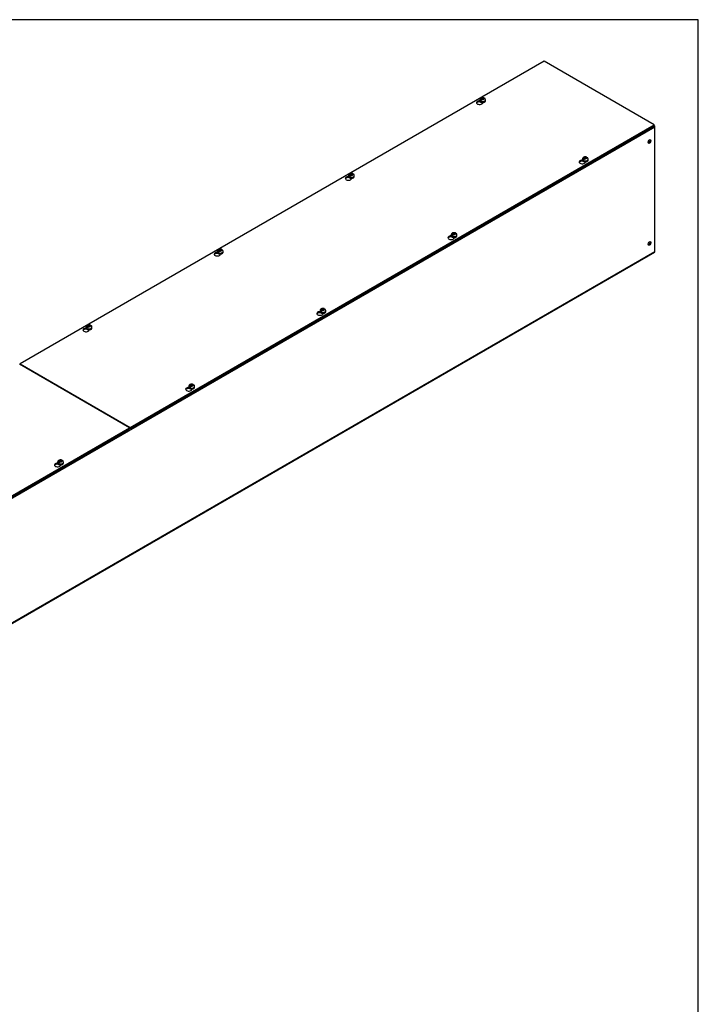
# Model space of a CAD drawing. Header units: inches. Extents: x 1 to 359, y -2 to 239.
# Tile 9 of 9: x 315 to 359, y 175 to 239. Entities that reach past the tile are written whole.
import ezdxf

# ---------------------------------------------------------------- set-up
doc = ezdxf.new("R2010")
doc.units = ezdxf.units.IN
doc.header["$MEASUREMENT"] = 0
for name, color, linetype in [('COM56314-2', 7, 'Continuous'), ('COM56359-2', 7, 'Continuous'), ('Default', 7, 'Continuous'), ('SCS19515', 7, 'Continuous')]:
    doc.layers.add(name, color=color, linetype=linetype)

# ---------------------------------------------------------------- blocks, each defined once
blk = doc.blocks.new('SE5')
at = {"layer": 'COM56314-2', "color": 7, "linetype": 'Continuous'}
for p, q in [((356.418, 231.927), (288.536, 192.736)), ((356.418, 223.88), (356.418, 231.927)), ((288.514, 184.639), (356.396, 223.831)), ((288.536, 184.688), (356.418, 223.88))]:
    blk.add_line(p, q, dxfattribs=at)
for centre, major_axis, start_param, end_param in [((356.342, 231.972), (0.054, -0.0935), 0.785398, 1.92132), ((356.014, 231.024), (0.066, 0.115), 3.534412, 5.890366), ((356.014, 224.434), (0.067, 0.115), 3.534412, 5.890366), ((356.342, 223.924), (-0.054, 0.0935), 3.141593, 3.926991)]:
    blk.add_ellipse(centre, major_axis=major_axis, ratio=0.57735, start_param=start_param, end_param=end_param, dxfattribs=at)
for centre, major_axis in [((356.065, 230.995), (0.066, 0.115)), ((356.065, 224.404), (0.067, 0.115))]:
    blk.add_ellipse(centre, major_axis=major_axis, ratio=0.57735, dxfattribs=at)
at = {"layer": 'COM56359-2', "color": 7, "linetype": 'Continuous'}
for p, q in [((349.245, 236.195), (315.348, 216.625)), ((356.374, 232.079), (349.245, 236.195)), ((345.1, 233.56), (345.1, 233.585)), ((345.1, 233.56), (345.116, 233.569)), ((345.277, 233.493), (345.277, 233.521)), ((322.477, 212.509), (356.374, 232.079)), ((322.477, 212.445), (356.374, 232.016)), ((356.374, 232.016), (356.374, 232.079)), ((351.743, 229.725), (351.743, 229.75)), ((351.743, 229.725), (351.759, 229.734)), ((351.92, 229.658), (351.92, 229.686)), ((336.615, 228.661), (336.615, 228.686)), ((336.615, 228.661), (336.631, 228.67)), ((336.792, 228.594), (336.792, 228.622)), ((343.258, 224.826), (343.258, 224.851)), ((343.258, 224.826), (343.274, 224.835)), ((343.434, 224.759), (343.434, 224.787)), ((328.13, 223.762), (328.13, 223.787)), ((328.13, 223.762), (328.146, 223.771)), ((328.307, 223.695), (328.307, 223.723)), ((334.772, 219.927), (334.772, 219.952)), ((334.772, 219.927), (334.788, 219.936)), ((334.949, 219.86), (334.949, 219.888)), ((319.644, 218.863), (319.644, 218.888)), ((319.644, 218.863), (319.66, 218.872)), ((319.821, 218.796), (319.821, 218.824)), ((322.433, 212.483), (315.304, 216.599)), ((315.348, 216.625), (322.477, 212.509)), ((315.348, 216.574), (315.348, 216.625)), ((326.287, 215.028), (326.287, 215.053)), ((326.287, 215.028), (326.303, 215.037)), ((326.464, 214.961), (326.464, 214.989)), ((288.536, 192.913), (322.433, 212.483)), ((288.536, 192.849), (322.433, 212.42)), ((322.433, 212.42), (322.433, 212.483)), ((322.433, 212.471), (322.477, 212.445)), ((322.477, 212.445), (322.477, 212.509)), ((317.802, 210.129), (317.802, 210.154)), ((317.802, 210.129), (317.818, 210.138)), ((317.979, 210.062), (317.979, 210.09))]:
    blk.add_line(p, q, dxfattribs=at)
for centre, major_axis, start_param, end_param in [((345.076, 233.507), (0.203, 0), 1.533269, 6.405229), ((345.076, 233.443), (-0.203, 0), 4.590345, 6.008059), ((351.718, 229.672), (0.203, 0), 1.533269, 6.405229), ((351.718, 229.608), (-0.203, 0), 4.590345, 6.008059), ((336.59, 228.608), (0.203, 0), 1.533269, 6.405229), ((336.59, 228.544), (-0.203, 0), 4.590345, 6.008059), ((343.233, 224.773), (0.203, 0), 1.533269, 6.405229), ((343.233, 224.709), (-0.203, 0), 4.590345, 6.008059), ((328.105, 223.709), (0.203, 0), 1.533269, 6.405229), ((328.105, 223.645), (-0.203, 0), 4.590345, 6.008059), ((334.748, 219.874), (0.203, 0), 1.533269, 6.405229), ((334.748, 219.81), (-0.203, 0), 4.590345, 6.008059), ((319.62, 218.81), (0.203, 0), 1.533269, 6.405229), ((319.62, 218.746), (-0.203, 0), 4.590345, 6.008059), ((326.262, 214.975), (0.203, 0), 1.533269, 6.405229), ((326.262, 214.911), (-0.203, 0), 4.590345, 6.008059), ((317.777, 210.076), (0.203, 0), 1.533269, 6.405229), ((317.777, 210.012), (-0.203, 0), 4.590345, 6.008059)]:
    blk.add_ellipse(centre, major_axis=major_axis, ratio=0.57735, start_param=start_param, end_param=end_param, dxfattribs=at)
at = {"layer": 'SCS19515', "color": 7, "linetype": 'Continuous'}
for p, q in [((345.08, 233.687), (345.08, 233.638)), ((345.188, 233.678), (345.117, 233.637)), ((345.212, 233.753), (345.181, 233.735)), ((345.212, 233.793), (345.281, 233.793)), ((345.212, 233.753), (345.212, 233.793)), ((345.212, 233.753), (345.212, 233.702)), ((345.212, 233.732), (345.281, 233.732)), ((345.224, 233.711), (345.254, 233.729)), ((345.324, 233.729), (345.254, 233.729)), ((345.312, 233.811), (345.281, 233.793)), ((345.281, 233.732), (345.281, 233.793)), ((345.324, 233.757), (345.281, 233.732)), ((345.324, 233.769), (345.355, 233.787)), ((345.324, 233.769), (345.324, 233.729)), ((345.455, 233.638), (345.455, 233.687)), ((351.854, 229.918), (351.824, 229.9)), ((351.854, 229.958), (351.924, 229.958)), ((351.854, 229.918), (351.854, 229.958)), ((351.854, 229.918), (351.854, 229.867)), ((351.854, 229.897), (351.924, 229.897)), ((351.866, 229.876), (351.897, 229.894)), ((351.966, 229.894), (351.897, 229.894)), ((351.955, 229.976), (351.924, 229.958)), ((351.924, 229.897), (351.924, 229.958)), ((351.966, 229.921), (351.924, 229.897)), ((351.966, 229.934), (351.997, 229.951)), ((351.966, 229.934), (351.966, 229.894)), ((351.723, 229.852), (351.723, 229.803)), ((351.831, 229.843), (351.759, 229.802)), ((352.098, 229.803), (352.098, 229.852)), ((336.595, 228.788), (336.595, 228.739)), ((336.703, 228.779), (336.631, 228.738)), ((336.727, 228.854), (336.696, 228.836)), ((336.727, 228.894), (336.796, 228.894)), ((336.727, 228.854), (336.727, 228.894)), ((336.727, 228.854), (336.727, 228.803)), ((336.727, 228.833), (336.796, 228.833)), ((336.738, 228.812), (336.769, 228.83)), ((336.839, 228.83), (336.769, 228.83)), ((336.827, 228.912), (336.796, 228.894)), ((336.796, 228.833), (336.796, 228.894)), ((336.839, 228.858), (336.796, 228.833)), ((336.839, 228.87), (336.869, 228.888)), ((336.839, 228.87), (336.839, 228.83)), ((336.97, 228.739), (336.97, 228.788)), ((343.238, 224.953), (343.238, 224.904)), ((343.345, 224.944), (343.274, 224.903)), ((343.369, 225.019), (343.338, 225.001)), ((343.369, 225.059), (343.439, 225.059)), ((343.369, 225.019), (343.369, 225.059)), ((343.369, 225.019), (343.369, 224.968)), ((343.369, 224.998), (343.439, 224.998)), ((343.381, 224.977), (343.412, 224.995)), ((343.481, 224.995), (343.412, 224.995)), ((343.47, 225.077), (343.439, 225.059)), ((343.439, 224.998), (343.439, 225.059)), ((343.481, 225.022), (343.439, 224.998)), ((343.481, 225.035), (343.512, 225.052)), ((343.481, 225.035), (343.481, 224.995)), ((343.613, 224.904), (343.613, 224.953)), ((328.11, 223.889), (328.11, 223.84)), ((328.218, 223.88), (328.146, 223.839)), ((328.241, 223.955), (328.211, 223.937)), ((328.241, 223.995), (328.311, 223.995)), ((328.241, 223.955), (328.241, 223.995)), ((328.241, 223.955), (328.241, 223.904)), ((328.241, 223.934), (328.311, 223.934)), ((328.253, 223.913), (328.284, 223.931)), ((328.353, 223.931), (328.284, 223.931)), ((328.342, 224.013), (328.311, 223.995)), ((328.311, 223.934), (328.311, 223.995)), ((328.353, 223.959), (328.311, 223.934)), ((328.353, 223.971), (328.384, 223.989)), ((328.353, 223.971), (328.353, 223.931)), ((328.485, 223.84), (328.485, 223.889)), ((334.752, 220.054), (334.752, 220.005)), ((334.86, 220.045), (334.789, 220.004)), ((334.884, 220.12), (334.853, 220.102)), ((334.884, 220.16), (334.953, 220.16)), ((334.884, 220.12), (334.884, 220.16)), ((334.884, 220.12), (334.884, 220.069)), ((334.884, 220.099), (334.953, 220.099)), ((334.896, 220.078), (334.926, 220.096)), ((334.996, 220.096), (334.926, 220.096)), ((334.984, 220.178), (334.953, 220.16)), ((334.953, 220.099), (334.953, 220.16)), ((334.996, 220.123), (334.953, 220.099)), ((334.996, 220.136), (335.027, 220.154)), ((334.996, 220.136), (334.996, 220.096)), ((335.127, 220.005), (335.127, 220.054)), ((319.756, 219.056), (319.725, 219.038)), ((319.756, 219.096), (319.826, 219.096)), ((319.756, 219.056), (319.756, 219.096)), ((319.756, 219.056), (319.756, 219.005)), ((319.756, 219.035), (319.826, 219.035)), ((319.768, 219.014), (319.799, 219.032)), ((319.868, 219.032), (319.799, 219.032)), ((319.856, 219.114), (319.826, 219.096)), ((319.826, 219.035), (319.826, 219.096)), ((319.868, 219.06), (319.826, 219.035)), ((319.868, 219.072), (319.899, 219.09)), ((319.868, 219.072), (319.868, 219.032)), ((319.625, 218.991), (319.625, 218.942)), ((319.732, 218.981), (319.661, 218.94)), ((320, 218.942), (320, 218.991)), ((326.399, 215.221), (326.368, 215.203)), ((326.399, 215.261), (326.468, 215.261)), ((326.399, 215.221), (326.399, 215.261)), ((326.399, 215.221), (326.399, 215.17)), ((326.499, 215.279), (326.468, 215.261)), ((326.468, 215.2), (326.468, 215.261)), ((326.511, 215.224), (326.468, 215.2)), ((326.511, 215.237), (326.541, 215.255)), ((326.511, 215.237), (326.511, 215.197)), ((326.267, 215.155), (326.267, 215.106)), ((326.375, 215.146), (326.303, 215.105)), ((326.399, 215.2), (326.468, 215.2)), ((326.41, 215.179), (326.441, 215.197)), ((326.511, 215.197), (326.441, 215.197)), ((326.642, 215.106), (326.642, 215.155)), ((317.782, 210.256), (317.782, 210.207)), ((317.89, 210.247), (317.818, 210.206)), ((317.913, 210.322), (317.883, 210.304)), ((317.913, 210.362), (317.983, 210.362)), ((317.913, 210.322), (317.913, 210.362)), ((317.913, 210.322), (317.913, 210.271)), ((317.913, 210.301), (317.983, 210.301)), ((317.925, 210.28), (317.956, 210.298)), ((318.025, 210.298), (317.956, 210.298)), ((318.014, 210.38), (317.983, 210.362)), ((317.983, 210.301), (317.983, 210.362)), ((318.025, 210.326), (317.983, 210.301)), ((318.025, 210.338), (318.056, 210.356)), ((318.025, 210.338), (318.025, 210.298)), ((318.157, 210.207), (318.157, 210.256))]:
    blk.add_line(p, q, dxfattribs=at)
for centre, radius, start, end in [((345.259, 233.614), 0.144, 122.64314, 170.97254), ((345.301, 233.59), 0.144, 122.64346, 170.97222), ((345.334, 233.691), 0.121, 358.20583, 53.53167), ((351.901, 229.779), 0.144, 122.64314, 170.97254), ((351.944, 229.755), 0.144, 122.64346, 170.97222), ((351.976, 229.856), 0.121, 358.20583, 53.53167), ((336.773, 228.715), 0.144, 122.64314, 170.97254), ((336.816, 228.691), 0.144, 122.64346, 170.97222), ((336.848, 228.792), 0.121, 358.20583, 53.53167), ((343.416, 224.88), 0.144, 122.64314, 170.97254), ((343.458, 224.856), 0.144, 122.64346, 170.97222), ((343.491, 224.957), 0.121, 358.20583, 53.53167), ((328.288, 223.816), 0.144, 122.64314, 170.97254), ((328.33, 223.792), 0.144, 122.64346, 170.97222), ((328.363, 223.893), 0.121, 358.20583, 53.53167), ((334.931, 219.981), 0.144, 122.64314, 170.97254), ((334.973, 219.957), 0.144, 122.64346, 170.97222), ((335.006, 220.058), 0.121, 358.20583, 53.53167), ((319.803, 218.917), 0.144, 122.64314, 170.97254), ((319.878, 218.994), 0.121, 358.20583, 53.53167), ((319.845, 218.893), 0.144, 122.64346, 170.97222), ((326.52, 215.159), 0.121, 358.20583, 53.53167), ((326.445, 215.082), 0.144, 122.64314, 170.97254), ((326.488, 215.058), 0.144, 122.64346, 170.97222), ((317.96, 210.183), 0.144, 122.64314, 170.97254), ((318.002, 210.159), 0.144, 122.64346, 170.97222), ((318.035, 210.26), 0.121, 358.20583, 53.53167)]:
    blk.add_arc(centre, radius, start, end, dxfattribs=at)
for centre, major_axis, start_param, end_param in [((345.268, 233.687), (0.188, 0), 3.141546, 6.282631), ((345.268, 233.761), (0.0975, 0), 1.098165, 3.614224), ((345.268, 233.761), (-0.0975, 0), 1.098165, 3.614224), ((345.268, 233.638), (-0.187, 0), 0, 3.141593), ((345.268, 233.7), (-0.186, 0), 0.623612, 0.947184), ((351.91, 229.926), (0.0975, 0), 1.098165, 3.614224), ((351.91, 229.926), (-0.0975, 0), 1.098165, 3.614224), ((351.91, 229.852), (0.188, 0), 3.141546, 6.282631), ((351.91, 229.803), (-0.187, 0), 0, 3.141593), ((351.91, 229.865), (-0.186, 0), 0.623612, 0.947184), ((336.783, 228.788), (0.188, 0), 3.141546, 6.282631), ((336.783, 228.739), (-0.187, 0), 0, 3.141593), ((336.783, 228.801), (-0.186, 0), 0.623612, 0.947184), ((336.783, 228.862), (0.0975, 0), 1.098165, 3.614224), ((336.783, 228.862), (-0.0975, 0), 1.098165, 3.614224), ((343.425, 224.953), (0.187, 0), 3.141546, 6.282631), ((343.425, 224.904), (-0.187, 0), 0, 3.141593), ((343.425, 224.966), (-0.186, 0), 0.623612, 0.947184), ((343.425, 225.027), (0.0975, 0), 1.098165, 3.614224), ((343.425, 225.027), (-0.0975, 0), 1.098165, 3.614224), ((328.297, 223.889), (0.188, 0), 3.141546, 6.282631), ((328.297, 223.84), (-0.188, 0), 0, 3.141593), ((328.297, 223.902), (-0.186, 0), 0.623612, 0.947184), ((328.297, 223.963), (0.0975, 0), 1.098165, 3.614224), ((328.297, 223.963), (-0.0975, 0), 1.098165, 3.614224), ((334.94, 220.054), (0.187, 0), 3.141546, 6.282631), ((334.94, 220.005), (-0.188, 0), 0, 3.141593), ((334.94, 220.067), (-0.186, 0), 0.623612, 0.947184), ((334.94, 220.128), (0.0975, 0), 1.098165, 3.614224), ((334.94, 220.128), (-0.0975, 0), 1.098165, 3.614224), ((319.812, 219.064), (0.0975, 0), 1.098165, 3.614224), ((319.812, 219.064), (-0.0975, 0), 1.098165, 3.614224), ((319.812, 218.991), (0.187, 0), 3.141546, 6.282631), ((319.812, 218.942), (-0.187, 0), 0, 3.141593), ((319.812, 219.003), (-0.186, 0), 0.623612, 0.947184), ((326.455, 215.229), (0.0975, 0), 1.098165, 3.614224), ((326.455, 215.229), (-0.0975, 0), 1.098165, 3.614224), ((326.455, 215.155), (0.187, 0), 3.141546, 6.282631), ((326.455, 215.106), (-0.187, 0), 0, 3.141593), ((326.455, 215.168), (-0.186, 0), 0.623612, 0.947184), ((317.969, 210.256), (0.187, 0), 3.141546, 6.282631), ((317.969, 210.207), (-0.187, 0), 0, 3.141593), ((317.969, 210.269), (-0.186, 0), 0.623612, 0.947184), ((317.969, 210.33), (0.0975, 0), 1.098165, 3.614224), ((317.969, 210.33), (-0.0975, 0), 1.098165, 3.614224)]:
    blk.add_ellipse(centre, major_axis=major_axis, ratio=0.57735, start_param=start_param, end_param=end_param, dxfattribs=at)
for points, knots in [([(345.354, 233.817), (345.345, 233.821), (345.325, 233.829), (345.285, 233.834), (345.241, 233.834), (345.196, 233.825), (345.156, 233.808), (345.124, 233.785), (345.1, 233.758), (345.086, 233.727), (345.079, 233.702), (345.081, 233.689), (345.081, 233.687)], [0, 0, 0, 0, 0.076721, 0.196343, 0.317325, 0.441137, 0.570331, 0.681737, 0.785914, 0.886187, 0.985112, 1, 1, 1, 1]), ([(345.377, 233.787), (345.376, 233.791), (345.375, 233.795), (345.372, 233.801), (345.371, 233.804), (345.367, 233.81), (345.365, 233.812), (345.36, 233.816), (345.357, 233.817), (345.351, 233.819), (345.348, 233.82), (345.342, 233.82), (345.338, 233.82), (345.331, 233.819), (345.327, 233.818), (345.32, 233.815), (345.316, 233.813), (345.312, 233.811)], [0, 0, 0, 0, 0.125, 0.125, 0.25, 0.25, 0.375, 0.375, 0.5, 0.5, 0.625, 0.625, 0.75, 0.75, 0.875, 0.875, 1, 1, 1, 1]), ([(345.355, 233.787), (345.358, 233.789), (345.362, 233.791), (345.37, 233.793), (345.373, 233.794), (345.381, 233.796), (345.384, 233.796), (345.391, 233.796), (345.394, 233.795), (345.4, 233.793), (345.402, 233.791), (345.405, 233.789), (345.405, 233.789), (345.406, 233.789)], [0, 0, 0, 0, 0.125, 0.125, 0.25, 0.25, 0.375, 0.375, 0.5, 0.5, 0.625, 0.625, 0.6405127, 0.6405127, 0.6405127, 0.6405127]), ([(345.081, 233.639), (345.081, 233.637), (345.079, 233.627), (345.086, 233.606), (345.101, 233.58), (345.126, 233.558), (345.159, 233.54), (345.198, 233.527), (345.241, 233.52), (345.286, 233.519), (345.329, 233.525), (345.37, 233.537), (345.405, 233.555), (345.432, 233.578), (345.449, 233.603), (345.456, 233.626), (345.455, 233.637), (345.454, 233.641)], [0, 0, 0, 0, 0.009441, 0.079215, 0.14835, 0.220389, 0.296015, 0.373211, 0.450276, 0.527167, 0.604184, 0.681613, 0.759858, 0.839138, 0.908633, 0.975226, 1, 1, 1, 1]), ([(351.997, 229.982), (351.988, 229.986), (351.967, 229.994), (351.928, 229.999), (351.883, 229.999), (351.839, 229.99), (351.799, 229.973), (351.767, 229.95), (351.743, 229.923), (351.728, 229.892), (351.722, 229.866), (351.723, 229.854), (351.724, 229.852)], [0, 0, 0, 0, 0.076721, 0.196343, 0.317325, 0.441137, 0.570331, 0.681737, 0.785914, 0.886187, 0.985112, 1, 1, 1, 1]), ([(352.019, 229.952), (352.019, 229.956), (352.018, 229.96), (352.015, 229.966), (352.013, 229.969), (352.01, 229.975), (352.007, 229.977), (352.002, 229.981), (352, 229.982), (351.994, 229.984), (351.991, 229.985), (351.984, 229.985), (351.981, 229.985), (351.974, 229.984), (351.97, 229.983), (351.962, 229.98), (351.959, 229.978), (351.955, 229.976)], [0, 0, 0, 0, 0.125, 0.125, 0.25, 0.25, 0.375, 0.375, 0.5, 0.5, 0.625, 0.625, 0.75, 0.75, 0.875, 0.875, 1, 1, 1, 1]), ([(351.997, 229.951), (352.001, 229.954), (352.005, 229.955), (352.012, 229.958), (352.016, 229.959), (352.023, 229.961), (352.027, 229.961), (352.033, 229.96), (352.036, 229.96), (352.042, 229.958), (352.045, 229.956), (352.048, 229.954), (352.048, 229.954), (352.048, 229.954)], [0, 0, 0, 0, 0.125, 0.125, 0.25, 0.25, 0.375, 0.375, 0.5, 0.5, 0.625, 0.625, 0.6405127, 0.6405127, 0.6405127, 0.6405127]), ([(351.724, 229.803), (351.723, 229.802), (351.722, 229.792), (351.729, 229.771), (351.744, 229.745), (351.769, 229.723), (351.801, 229.705), (351.84, 229.692), (351.883, 229.685), (351.928, 229.684), (351.972, 229.69), (352.012, 229.702), (352.048, 229.72), (352.075, 229.742), (352.091, 229.768), (352.099, 229.791), (352.097, 229.802), (352.097, 229.806)], [0, 0, 0, 0, 0.009441, 0.079215, 0.14835, 0.220389, 0.296015, 0.373211, 0.450276, 0.527167, 0.604184, 0.681613, 0.759858, 0.839138, 0.908633, 0.975226, 1, 1, 1, 1]), ([(336.596, 228.74), (336.596, 228.738), (336.594, 228.728), (336.601, 228.707), (336.616, 228.681), (336.641, 228.659), (336.673, 228.641), (336.712, 228.628), (336.756, 228.621), (336.8, 228.62), (336.844, 228.626), (336.885, 228.638), (336.92, 228.656), (336.947, 228.679), (336.963, 228.704), (336.971, 228.727), (336.969, 228.738), (336.969, 228.742)], [0, 0, 0, 0, 0.009441, 0.079215, 0.14835, 0.220389, 0.296015, 0.373211, 0.450276, 0.527167, 0.604184, 0.681613, 0.759858, 0.839138, 0.908633, 0.975226, 1, 1, 1, 1]), ([(336.869, 228.918), (336.86, 228.922), (336.839, 228.93), (336.8, 228.935), (336.755, 228.935), (336.711, 228.926), (336.671, 228.909), (336.639, 228.886), (336.615, 228.859), (336.6, 228.828), (336.594, 228.803), (336.596, 228.79), (336.596, 228.789)], [0, 0, 0, 0, 0.076721, 0.196343, 0.317325, 0.441137, 0.570331, 0.681737, 0.785914, 0.886187, 0.985112, 1, 1, 1, 1]), ([(336.891, 228.888), (336.891, 228.892), (336.89, 228.896), (336.887, 228.902), (336.886, 228.905), (336.882, 228.911), (336.88, 228.913), (336.875, 228.917), (336.872, 228.918), (336.866, 228.92), (336.863, 228.921), (336.856, 228.921), (336.853, 228.921), (336.846, 228.92), (336.842, 228.919), (336.835, 228.916), (336.831, 228.914), (336.827, 228.912)], [0, 0, 0, 0, 0.125, 0.125, 0.25, 0.25, 0.375, 0.375, 0.5, 0.5, 0.625, 0.625, 0.75, 0.75, 0.875, 0.875, 1, 1, 1, 1]), ([(336.869, 228.888), (336.873, 228.89), (336.877, 228.892), (336.885, 228.894), (336.888, 228.896), (336.895, 228.897), (336.899, 228.897), (336.905, 228.897), (336.908, 228.896), (336.914, 228.894), (336.917, 228.892), (336.92, 228.89), (336.92, 228.89), (336.92, 228.89)], [0, 0, 0, 0, 0.125, 0.125, 0.25, 0.25, 0.375, 0.375, 0.5, 0.5, 0.625, 0.625, 0.6405127, 0.6405127, 0.6405127, 0.6405127]), ([(343.511, 225.083), (343.502, 225.087), (343.482, 225.095), (343.443, 225.1), (343.398, 225.1), (343.353, 225.091), (343.314, 225.074), (343.281, 225.051), (343.258, 225.024), (343.243, 224.993), (343.237, 224.968), (343.238, 224.955), (343.238, 224.953)], [0, 0, 0, 0, 0.076721, 0.196343, 0.317325, 0.441137, 0.570331, 0.681737, 0.785914, 0.886187, 0.985112, 1, 1, 1, 1]), ([(343.238, 224.905), (343.238, 224.903), (343.236, 224.893), (343.243, 224.872), (343.259, 224.846), (343.283, 224.824), (343.316, 224.806), (343.355, 224.793), (343.398, 224.786), (343.443, 224.785), (343.487, 224.791), (343.527, 224.803), (343.562, 224.821), (343.589, 224.843), (343.606, 224.869), (343.613, 224.892), (343.612, 224.903), (343.611, 224.907)], [0, 0, 0, 0, 0.009441, 0.079215, 0.14835, 0.220389, 0.296015, 0.373211, 0.450276, 0.527167, 0.604184, 0.681613, 0.759858, 0.839138, 0.908633, 0.975226, 1, 1, 1, 1]), ([(343.534, 225.053), (343.533, 225.057), (343.532, 225.061), (343.53, 225.067), (343.528, 225.07), (343.524, 225.076), (343.522, 225.078), (343.517, 225.082), (343.514, 225.083), (343.509, 225.085), (343.505, 225.086), (343.499, 225.086), (343.495, 225.086), (343.488, 225.085), (343.485, 225.084), (343.477, 225.081), (343.473, 225.079), (343.47, 225.077)], [0, 0, 0, 0, 0.125, 0.125, 0.25, 0.25, 0.375, 0.375, 0.5, 0.5, 0.625, 0.625, 0.75, 0.75, 0.875, 0.875, 1, 1, 1, 1]), ([(343.512, 225.052), (343.516, 225.055), (343.52, 225.057), (343.527, 225.059), (343.531, 225.06), (343.538, 225.062), (343.541, 225.062), (343.548, 225.061), (343.551, 225.061), (343.557, 225.059), (343.56, 225.057), (343.562, 225.055), (343.563, 225.055), (343.563, 225.055)], [0, 0, 0, 0, 0.125, 0.125, 0.25, 0.25, 0.375, 0.375, 0.5, 0.5, 0.625, 0.625, 0.6405127, 0.6405127, 0.6405127, 0.6405127]), ([(328.384, 224.019), (328.374, 224.023), (328.354, 224.031), (328.315, 224.036), (328.27, 224.036), (328.225, 224.027), (328.186, 224.01), (328.154, 223.987), (328.13, 223.96), (328.115, 223.929), (328.109, 223.904), (328.11, 223.891), (328.111, 223.89)], [0, 0, 0, 0, 0.076721, 0.196343, 0.317325, 0.441137, 0.570331, 0.681737, 0.785914, 0.886187, 0.985112, 1, 1, 1, 1]), ([(328.111, 223.841), (328.11, 223.839), (328.109, 223.829), (328.115, 223.808), (328.131, 223.782), (328.156, 223.76), (328.188, 223.742), (328.227, 223.729), (328.27, 223.722), (328.315, 223.721), (328.359, 223.727), (328.399, 223.739), (328.435, 223.757), (328.461, 223.78), (328.478, 223.805), (328.486, 223.828), (328.484, 223.839), (328.484, 223.843)], [0, 0, 0, 0, 0.009441, 0.079215, 0.14835, 0.220389, 0.296015, 0.373211, 0.450276, 0.527167, 0.604184, 0.681613, 0.759858, 0.839138, 0.908633, 0.975226, 1, 1, 1, 1]), ([(328.406, 223.989), (328.405, 223.993), (328.404, 223.997), (328.402, 224.003), (328.4, 224.006), (328.396, 224.012), (328.394, 224.014), (328.389, 224.018), (328.387, 224.019), (328.381, 224.021), (328.378, 224.022), (328.371, 224.022), (328.368, 224.022), (328.36, 224.021), (328.357, 224.02), (328.349, 224.017), (328.346, 224.015), (328.342, 224.013)], [0, 0, 0, 0, 0.125, 0.125, 0.25, 0.25, 0.375, 0.375, 0.5, 0.5, 0.625, 0.625, 0.75, 0.75, 0.875, 0.875, 1, 1, 1, 1]), ([(328.384, 223.989), (328.388, 223.991), (328.392, 223.993), (328.399, 223.995), (328.403, 223.997), (328.41, 223.998), (328.413, 223.998), (328.42, 223.998), (328.423, 223.997), (328.429, 223.995), (328.432, 223.993), (328.435, 223.991), (328.435, 223.991), (328.435, 223.991)], [0, 0, 0, 0, 0.125, 0.125, 0.25, 0.25, 0.375, 0.375, 0.5, 0.5, 0.625, 0.625, 0.6405127, 0.6405127, 0.6405127, 0.6405127]), ([(335.026, 220.184), (335.017, 220.188), (334.997, 220.196), (334.957, 220.201), (334.913, 220.201), (334.868, 220.192), (334.828, 220.175), (334.796, 220.152), (334.772, 220.125), (334.758, 220.094), (334.751, 220.069), (334.753, 220.056), (334.753, 220.054)], [0, 0, 0, 0, 0.076721, 0.196343, 0.317325, 0.441137, 0.570331, 0.681737, 0.785914, 0.886187, 0.985112, 1, 1, 1, 1]), ([(334.753, 220.006), (334.753, 220.004), (334.751, 219.994), (334.758, 219.973), (334.773, 219.947), (334.798, 219.925), (334.831, 219.907), (334.87, 219.894), (334.913, 219.887), (334.958, 219.886), (335.001, 219.892), (335.042, 219.904), (335.077, 219.922), (335.104, 219.944), (335.121, 219.97), (335.128, 219.993), (335.127, 220.004), (335.126, 220.008)], [0, 0, 0, 0, 0.009441, 0.079215, 0.14835, 0.220389, 0.296015, 0.373211, 0.450276, 0.527167, 0.604184, 0.681613, 0.759858, 0.839138, 0.908633, 0.975226, 1, 1, 1, 1]), ([(335.049, 220.154), (335.048, 220.158), (335.047, 220.162), (335.044, 220.168), (335.043, 220.171), (335.039, 220.177), (335.037, 220.179), (335.032, 220.183), (335.029, 220.184), (335.023, 220.186), (335.02, 220.187), (335.014, 220.187), (335.01, 220.187), (335.003, 220.186), (334.999, 220.185), (334.992, 220.182), (334.988, 220.18), (334.984, 220.178)], [0, 0, 0, 0, 0.125, 0.125, 0.25, 0.25, 0.375, 0.375, 0.5, 0.5, 0.625, 0.625, 0.75, 0.75, 0.875, 0.875, 1, 1, 1, 1]), ([(335.027, 220.154), (335.03, 220.156), (335.034, 220.158), (335.042, 220.16), (335.045, 220.161), (335.053, 220.163), (335.056, 220.163), (335.063, 220.162), (335.066, 220.162), (335.072, 220.16), (335.074, 220.158), (335.077, 220.156), (335.077, 220.156), (335.078, 220.156)], [0, 0, 0, 0, 0.125, 0.125, 0.25, 0.25, 0.375, 0.375, 0.5, 0.5, 0.625, 0.625, 0.6405127, 0.6405127, 0.6405127, 0.6405127]), ([(319.898, 219.12), (319.889, 219.124), (319.869, 219.132), (319.829, 219.137), (319.785, 219.137), (319.74, 219.128), (319.701, 219.111), (319.668, 219.088), (319.645, 219.061), (319.63, 219.03), (319.623, 219.005), (319.625, 218.992), (319.625, 218.991)], [0, 0, 0, 0, 0.076721, 0.196343, 0.317325, 0.441137, 0.570331, 0.681737, 0.785914, 0.886187, 0.985112, 1, 1, 1, 1]), ([(319.921, 219.09), (319.92, 219.094), (319.919, 219.098), (319.917, 219.104), (319.915, 219.107), (319.911, 219.113), (319.909, 219.115), (319.904, 219.119), (319.901, 219.12), (319.896, 219.122), (319.892, 219.123), (319.886, 219.124), (319.882, 219.123), (319.875, 219.122), (319.871, 219.121), (319.864, 219.118), (319.86, 219.116), (319.856, 219.114)], [0, 0, 0, 0, 0.125, 0.125, 0.25, 0.25, 0.375, 0.375, 0.5, 0.5, 0.625, 0.625, 0.75, 0.75, 0.875, 0.875, 1, 1, 1, 1]), ([(319.899, 219.09), (319.903, 219.092), (319.906, 219.094), (319.914, 219.097), (319.918, 219.098), (319.925, 219.099), (319.928, 219.099), (319.935, 219.099), (319.938, 219.098), (319.944, 219.096), (319.946, 219.094), (319.949, 219.092), (319.95, 219.092), (319.95, 219.092)], [0, 0, 0, 0, 0.125, 0.125, 0.25, 0.25, 0.375, 0.375, 0.5, 0.5, 0.625, 0.625, 0.6405127, 0.6405127, 0.6405127, 0.6405127]), ([(319.625, 218.942), (319.625, 218.94), (319.623, 218.93), (319.63, 218.909), (319.646, 218.884), (319.67, 218.861), (319.703, 218.843), (319.742, 218.83), (319.785, 218.823), (319.83, 218.822), (319.873, 218.828), (319.914, 218.84), (319.949, 218.858), (319.976, 218.881), (319.993, 218.906), (320, 218.929), (319.999, 218.941), (319.998, 218.944)], [0, 0, 0, 0, 0.009441, 0.079215, 0.14835, 0.220389, 0.296015, 0.373211, 0.450276, 0.527167, 0.604184, 0.681613, 0.759858, 0.839138, 0.908633, 0.975226, 1, 1, 1, 1]), ([(326.541, 215.285), (326.532, 215.289), (326.511, 215.297), (326.472, 215.302), (326.427, 215.302), (326.383, 215.293), (326.343, 215.276), (326.311, 215.253), (326.287, 215.226), (326.272, 215.195), (326.266, 215.17), (326.268, 215.157), (326.268, 215.155)], [0, 0, 0, 0, 0.076721, 0.196343, 0.317325, 0.441137, 0.570331, 0.681737, 0.785914, 0.886187, 0.985112, 1, 1, 1, 1]), ([(326.563, 215.255), (326.563, 215.259), (326.562, 215.263), (326.559, 215.269), (326.558, 215.272), (326.554, 215.278), (326.552, 215.28), (326.547, 215.284), (326.544, 215.285), (326.538, 215.287), (326.535, 215.288), (326.528, 215.288), (326.525, 215.288), (326.518, 215.287), (326.514, 215.286), (326.507, 215.283), (326.503, 215.281), (326.499, 215.279)], [0, 0, 0, 0, 0.125, 0.125, 0.25, 0.25, 0.375, 0.375, 0.5, 0.5, 0.625, 0.625, 0.75, 0.75, 0.875, 0.875, 1, 1, 1, 1]), ([(326.541, 215.255), (326.545, 215.257), (326.549, 215.259), (326.557, 215.261), (326.56, 215.262), (326.567, 215.264), (326.571, 215.264), (326.577, 215.263), (326.58, 215.263), (326.586, 215.261), (326.589, 215.259), (326.592, 215.257), (326.592, 215.257), (326.592, 215.257)], [0, 0, 0, 0, 0.125, 0.125, 0.25, 0.25, 0.375, 0.375, 0.5, 0.5, 0.625, 0.625, 0.6405127, 0.6405127, 0.6405127, 0.6405127]), ([(326.268, 215.107), (326.268, 215.105), (326.266, 215.095), (326.273, 215.074), (326.288, 215.048), (326.313, 215.026), (326.345, 215.008), (326.384, 214.995), (326.428, 214.988), (326.472, 214.987), (326.516, 214.993), (326.557, 215.005), (326.592, 215.023), (326.619, 215.046), (326.635, 215.071), (326.643, 215.094), (326.641, 215.105), (326.641, 215.109)], [0, 0, 0, 0, 0.009441, 0.079215, 0.14835, 0.220389, 0.296015, 0.373211, 0.450276, 0.527167, 0.604184, 0.681613, 0.759858, 0.839138, 0.908633, 0.975226, 1, 1, 1, 1]), ([(318.056, 210.386), (318.046, 210.39), (318.026, 210.398), (317.987, 210.403), (317.942, 210.403), (317.897, 210.394), (317.858, 210.377), (317.826, 210.354), (317.802, 210.327), (317.787, 210.296), (317.781, 210.271), (317.782, 210.258), (317.783, 210.256)], [0, 0, 0, 0, 0.076721, 0.196343, 0.317325, 0.441137, 0.570331, 0.681737, 0.785914, 0.886187, 0.985112, 1, 1, 1, 1]), ([(317.783, 210.208), (317.782, 210.206), (317.781, 210.196), (317.787, 210.175), (317.803, 210.149), (317.828, 210.127), (317.86, 210.109), (317.899, 210.096), (317.942, 210.089), (317.987, 210.088), (318.031, 210.094), (318.071, 210.106), (318.107, 210.124), (318.133, 210.147), (318.15, 210.172), (318.158, 210.195), (318.156, 210.206), (318.156, 210.21)], [0, 0, 0, 0, 0.009441, 0.079215, 0.14835, 0.220389, 0.296015, 0.373211, 0.450276, 0.527167, 0.604184, 0.681613, 0.759858, 0.839138, 0.908633, 0.975226, 1, 1, 1, 1]), ([(318.078, 210.356), (318.077, 210.36), (318.076, 210.364), (318.074, 210.37), (318.072, 210.373), (318.068, 210.379), (318.066, 210.381), (318.061, 210.385), (318.059, 210.386), (318.053, 210.388), (318.05, 210.389), (318.043, 210.389), (318.04, 210.389), (318.032, 210.388), (318.029, 210.387), (318.021, 210.384), (318.018, 210.382), (318.014, 210.38)], [0, 0, 0, 0, 0.125, 0.125, 0.25, 0.25, 0.375, 0.375, 0.5, 0.5, 0.625, 0.625, 0.75, 0.75, 0.875, 0.875, 1, 1, 1, 1]), ([(318.056, 210.356), (318.06, 210.358), (318.064, 210.36), (318.071, 210.362), (318.075, 210.363), (318.082, 210.365), (318.085, 210.365), (318.092, 210.365), (318.095, 210.364), (318.101, 210.362), (318.104, 210.36), (318.107, 210.358), (318.107, 210.358), (318.107, 210.358)], [0, 0, 0, 0, 0.125, 0.125, 0.25, 0.25, 0.375, 0.375, 0.5, 0.5, 0.625, 0.625, 0.6405127, 0.6405127, 0.6405127, 0.6405127])]:
    blk.add_open_spline(points, degree=3, knots=knots, dxfattribs=at)
blk = doc.blocks.new('BORDER')
at = {"layer": 'Default', "color": 7, "linetype": 'Continuous'}
for p, q in [((0, 27.86), (-41.86, 27.86)), ((0, 0), (0, 27.86))]:
    blk.add_line(p, q, dxfattribs=at)

msp = doc.modelspace()

# ---------------------------------------------------------------- block references
at = {"layer": 'Default', "color": 7, "xscale": 8.55, "yscale": 8.55, "zscale": 8.55}
msp.add_blockref('BORDER', (359.223, 0.67), dxfattribs=at)
at = {"layer": 'Default'}
msp.add_blockref('SE5', (0, 0), dxfattribs=at)

doc.saveas('drawing.dxf')
